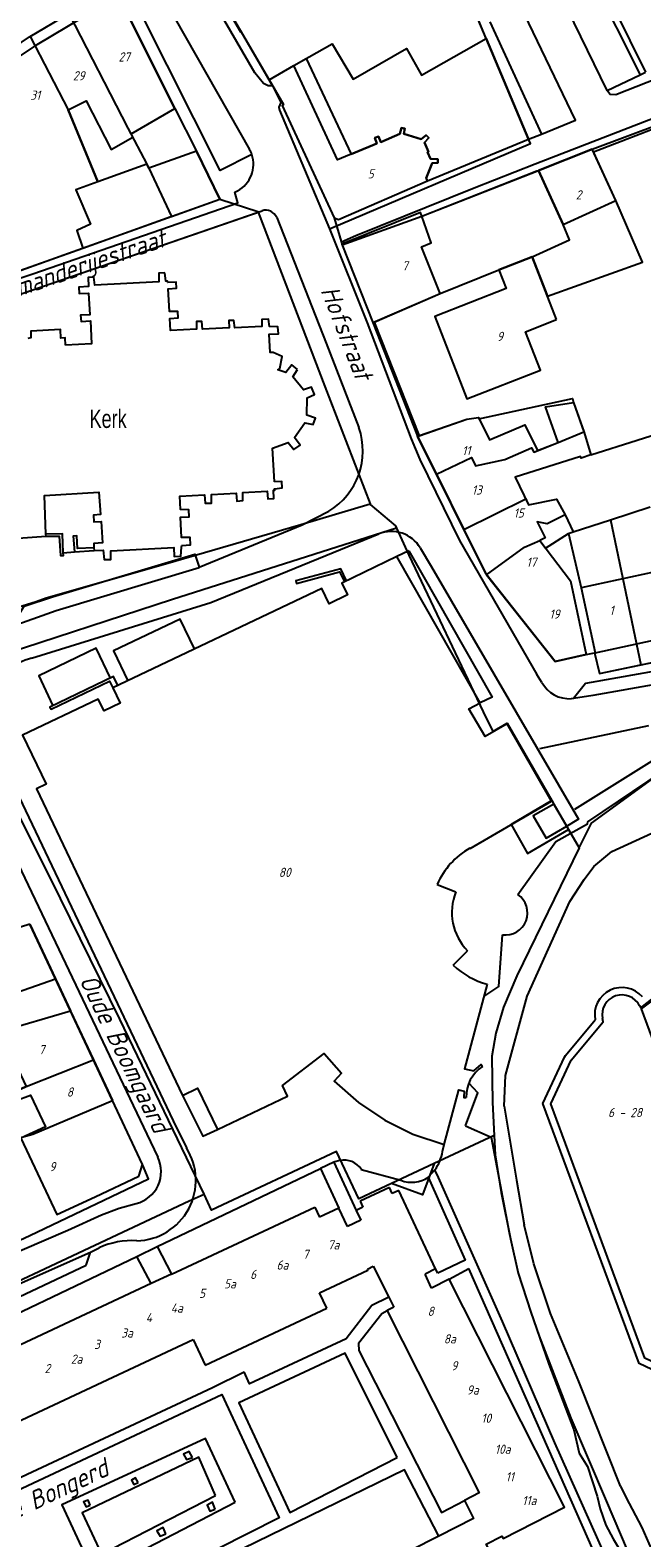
# Model space of a CAD drawing. Extents: x 124314 to 128016, y 450271 to 453716.
# Tile 10 of 40: x 124885 to 124968, y 450690 to 450895. Entities that reach past the tile are written whole.
import ezdxf
from ezdxf.enums import TextEntityAlignment as Align

# ---------------------------------------------------------------- set-up
doc = ezdxf.new("R2010")
doc.units = 0
doc.header["$MEASUREMENT"] = 0
for name, color, linetype in [('Default_113', 7, 'Continuous'), ('Default_117', 7, 'Continuous'), ('Default_119', 7, 'Continuous'), ('Default_21', 40, 'Continuous'), ('Default_4', 1, 'Continuous'), ('Default_48', 140, 'Continuous'), ('Default_79', 2, 'Continuous'), ('Default_80', 7, 'Continuous'), ('Default_87', 72, 'Continuous'), ('Default_99', 2, 'Continuous')]:
    doc.layers.add(name, color=color, linetype=linetype)
doc.styles.get("Standard").update_dxf_attribs({"font": 'ARIAL.TTF'})
doc.styles.add('Style-ENGINEERING', font='isoct.shx', dxfattribs={"oblique": 15})

msp = doc.modelspace()

# ---------------------------------------------------------------- linework, layer by layer
at = {"layer": 'Default_21', "lineweight": -3, "flags": 128}
for points in [[(124906.27, 450907.45), (124907.02, 450906.12), (124913.64, 450894.78), (124913.72, 450894.79), (124917.51, 450888.27)], [(124939.02, 450874.55), (124952.77, 450880.2), (124947, 450893.87), (124944.49, 450899.95)], [(124897.04, 450899.68), (124904.72, 450884.39), (124907.64, 450878.57), (124910.83, 450872.08)], [(124885.06, 450894.17), (124890.25, 450897.26), (124890.29, 450897.29)], [(124890.29, 450897.29), (124898.34, 450881.72), (124900.91, 450876.81), (124901.18, 450876.27), (124904.27, 450869.73)], [(124872.87, 450885.9), (124873.03, 450886), (124884.95, 450894.1), (124885.06, 450894.17)], [(124885.06, 450894.17), (124890.24, 450884.22), (124894.23, 450874.42), (124891.28, 450873.34), (124893.25, 450868.67), (124891.39, 450867.8), (124892.22, 450865.42)], [(124917.51, 450888.27), (124920.86, 450890.21), (124922.55, 450891.16), (124928.65, 450878.18), (124932.17, 450879.64), (124931.89, 450880.39), (124932.38, 450880.58), (124932.68, 450879.82), (124935.29, 450880.94), (124935.49, 450881.76), (124935.95, 450881.68), (124935.84, 450880.95), (124938.17, 450880.21), (124938.85, 450880.75), (124939.21, 450880.41), (124938.64, 450879.77), (124939.17, 450878.51), (124939.03, 450878.44), (124939.43, 450877.54), (124940.43, 450877.5), (124940.43, 450877.02), (124939.65, 450876.95), (124938.87, 450874.92), (124939.02, 450874.55)], [(124917.51, 450888.27), (124919.46, 450884.92), (124919.31, 450884.79), (124926.37, 450869.54)], [(124961.41, 450878.87), (124975.56, 450884.16)], [(124953.25, 450864.21), (124955.34, 450858.87), (124968.24, 450863.51), (124964.6, 450871.89), (124961.41, 450878.87)], [(124954.12, 450875.98), (124961.41, 450878.87)], [(124927.43, 450865.85), (124938.27, 450869.76), (124953.88, 450875.92), (124954.12, 450875.98)], [(124953.25, 450864.21), (124958.34, 450866.54), (124957.47, 450868.64), (124954.12, 450875.98)], [(124926.37, 450869.54), (124926.93, 450869.32), (124939.02, 450874.55)], [(124904.27, 450869.73), (124910.83, 450872.08)], [(124910.83, 450872.08), (124916, 450870.37), (124916.03, 450870.29)], [(124872.52, 450813.3), (124865.49, 450835.29), (124860.56, 450851.19), (124863.8, 450852.32), (124916.03, 450870.29)], [(124892.22, 450865.42), (124904.18, 450869.69), (124904.27, 450869.73)], [(124916.03, 450870.29), (124925.08, 450846.62), (124931.23, 450830.68)], [(124926.37, 450869.54), (124927.43, 450865.85)], [(124882.26, 450861.85), (124892.22, 450865.42)], [(124927.43, 450865.85), (124927.47, 450865.72), (124931.6, 450855.29)], [(124931.6, 450855.29), (124940.75, 450859.23), (124948.74, 450862.44), (124953.25, 450864.21)], [(124931.6, 450855.29), (124937.69, 450839.84)], [(124937.69, 450839.84), (124944.37, 450842.18), (124945.94, 450842.39), (124946.03, 450842.2), (124958.71, 450844.96), (124958.88, 450844.45), (124960.29, 450840.46)], [(124960.29, 450840.46), (124960.33, 450840.35), (124961.23, 450837.31), (124973.83, 450841.29)], [(124937.69, 450839.84), (124940.25, 450834.68)], [(124940.25, 450834.68), (124945.02, 450836.98), (124945.55, 450835.84), (124949.54, 450836.69), (124953.16, 450838.29), (124953.48, 450837.71), (124956.78, 450839.01), (124960.29, 450840.46)], [(124940.25, 450834.68), (124940.34, 450834.51), (124943.97, 450827.18)], [(124872.52, 450813.3), (124885.72, 450817.36), (124887.22, 450817.9), (124903.44, 450822.51), (124921.83, 450827.87), (124931.23, 450830.68)], [(124931.23, 450830.68), (124931.26, 450830.59), (124934.68, 450827.69), (124934.82, 450827.38)], [(124943.97, 450827.18), (124952.37, 450831.33), (124952.48, 450831.14), (124952.77, 450830.54), (124956.57, 450831.31), (124957.72, 450829.18), (124958.84, 450826.87)], [(124958.84, 450826.87), (124963.88, 450828.51)], [(124963.88, 450828.51), (124969.27, 450830.27)], [(124963.88, 450828.51), (124968, 450808.79)], [(124934.82, 450827.38), (124904.4, 450817.68), (124879.66, 450809.63), (124877.06, 450805.26), (124878.7, 450798.39), (124878.75, 450798.28)], [(124934.82, 450827.38), (124936.52, 450823.68), (124946.61, 450802.42), (124947.89, 450799.73), (124949.85, 450800.87), (124955.93, 450790.34)], [(124943.97, 450827.18), (124946.99, 450821.09), (124947.03, 450821.04)], [(124947.03, 450821.04), (124952.21, 450824.8), (124954.29, 450825.67), (124955.07, 450824.65), (124958.21, 450826.65)], [(124958.21, 450826.65), (124958.3, 450826.7), (124958.84, 450826.87)], [(124958.21, 450826.65), (124959.9, 450819.25), (124961.82, 450810.43), (124961.73, 450810.41)], [(124947.03, 450821.04), (124956.36, 450809.23), (124960.61, 450810.22), (124961.73, 450810.41)], [(124961.73, 450810.41), (124962.38, 450807.62), (124968, 450808.79)], [(124968, 450808.79), (124973.7, 450809.98)], [(124959.62, 450783.95), (124961.32, 450787.26), (124971.08, 450794.39), (124980.78, 450796.59), (124990.66, 450798.74), (125000, 450800.45)], [(124908.68, 450736.87), (124897.22, 450760.65), (124887.84, 450779.82), (124882.25, 450790.9), (124879.83, 450796.02)], [(124955.93, 450790.34), (124950.42, 450787.11), (124952.63, 450783.17), (124958.21, 450786.42)], [(124955.93, 450790.34), (124956.21, 450789.88), (124958.21, 450786.42)], [(124958.21, 450786.42), (124959.62, 450783.95)], [(124959.62, 450783.95), (124951.16, 450766.52), (124949.34, 450762.27), (124948.3, 450758.76), (124947.79, 450755.64), (124947.86, 450749.33), (124948.09, 450744.86)], [(124885, 450773.57), (124888.49, 450766.12)], [(124854.34, 450756.14), (124856.42, 450756.76), (124871.9, 450761.82), (124875.58, 450763.29), (124878.18, 450764.51), (124878.88, 450762.77), (124888.49, 450766.12)], [(124888.49, 450766.12), (124888.58, 450765.94), (124890.52, 450761.8)], [(124873.32, 450755.88), (124878.06, 450758), (124880.92, 450758.99), (124890.52, 450761.8)], [(124890.52, 450761.8), (124890.56, 450761.72), (124893.65, 450755.13)], [(125000, 450717.64), (124977.44, 450709.3), (124967.78, 450713.85), (124954.71, 450749.2), (124957.63, 450755.48), (124957.77, 450755.7), (124961.82, 450760.55)], [(124877.77, 450748.49), (124882.68, 450750.63), (124884.52, 450751.49), (124893.65, 450755.13)], [(124893.65, 450755.13), (124896.25, 450749.59)], [(124879.76, 450743.19), (124882.6, 450744.24), (124885.4, 450745.04), (124896.25, 450749.59)], [(124883.65, 450730.63), (124885.01, 450731.28), (124901.12, 450738.95), (124900.32, 450740.92), (124896.25, 450749.59)], [(124948.09, 450744.86), (124939.92, 450741.04)], [(124948.09, 450744.86), (124948.23, 450742.2), (124949.05, 450737.11), (124950.3, 450730.81), (124951.36, 450726.12), (124953.06, 450720.84), (124954.21, 450717.56), (124958.51, 450706.46), (124963.32, 450695.21), (124968.11, 450683.91)], [(124934.14, 450738.33), (124929.69, 450736.25), (124926.65, 450742.66), (124909.71, 450734.72), (124908.68, 450736.87)], [(124939.92, 450741.04), (124938.37, 450736.79), (124934.14, 450738.33)], [(124939.92, 450741.04), (124934.14, 450738.33)], [(124861.27, 450710.27), (124859.9, 450712.82), (124860.64, 450714.48), (124863.64, 450715.78), (124906.66, 450735.97), (124908.68, 450736.87)]]:
    msp.add_lwpolyline(points, dxfattribs=at)
at = {"layer": 'Default_21', "lineweight": -3}
msp.add_ellipse((124965.45, 450761.25), major_axis=(2.8, 2.42), ratio=1, start_param=0, end_param=2.619129, dxfattribs=at)
at = {"layer": 'Default_4', "lineweight": -3, "flags": 128}
for points in [[(124932.28, 450924.61), (124916.91, 450913), (124907.02, 450906.12), (124913.72, 450894.79), (124917.98, 450887.47)], [(124947, 450893.87), (124944.15, 450900.8)], [(124904.72, 450884.39), (124897.04, 450899.68), (124885.75, 450892.91), (124873.68, 450884.92), (124873.77, 450884.72), (124863.4, 450878.47), (124853.96, 450873.7), (124862.37, 450856.2), (124863.91, 450855.28), (124889.65, 450864.5), (124910.83, 450872.08), (124907.64, 450878.57)], [(124939.02, 450874.55), (124938.87, 450874.92), (124939.65, 450876.95), (124940.43, 450877.02), (124940.43, 450877.5), (124939.43, 450877.54), (124939.03, 450878.44), (124939.17, 450878.51), (124938.64, 450879.77), (124939.21, 450880.41), (124938.85, 450880.75), (124938.17, 450880.21), (124935.84, 450880.95), (124935.95, 450881.68), (124935.49, 450881.76), (124935.29, 450880.94), (124932.68, 450879.82), (124932.38, 450880.58), (124931.89, 450880.39), (124932.17, 450879.64), (124926.8, 450877.41), (124920.86, 450890.21), (124926.09, 450893.17), (124928.92, 450888.35), (124936.16, 450892.53), (124938.21, 450888.93), (124947, 450893.87)], [(124917.98, 450887.47), (124918.02, 450887.4)], [(124918.02, 450887.4), (124919.46, 450884.92), (124919.31, 450884.79), (124926.37, 450869.54), (124926.93, 450869.32), (124939.02, 450874.55)], [(124907.64, 450878.57), (124901.18, 450876.27), (124900.91, 450876.81), (124894.23, 450874.42), (124890.24, 450884.22), (124892.66, 450885.42), (124896.04, 450878.83), (124899, 450880.48), (124898.78, 450880.92), (124904.72, 450884.39)], [(124961.59, 450878.49), (124961.41, 450878.87), (124954.12, 450875.98)], [(124954.12, 450875.98), (124957.47, 450868.64), (124964.6, 450871.89), (124961.59, 450878.49)], [(124938.27, 450869.76), (124938.09, 450870.27), (124927.38, 450865.95)], [(124931.78, 450855.37), (124940.75, 450859.23), (124938.21, 450865.59), (124939.54, 450866.13), (124938.27, 450869.76)], [(124927.38, 450865.95), (124931.6, 450855.29), (124931.78, 450855.37)], [(124956.57, 450855.71), (124953.25, 450864.21), (124948.74, 450862.44), (124949.73, 450859.91), (124940.03, 450856.12), (124944.4, 450844.94), (124954.38, 450848.84), (124952.34, 450854.05), (124956.57, 450855.71)], [(124903.33, 450862.07), (124902.52, 450862.03), (124902.53, 450860.83), (124893.85, 450860.38), (124893.72, 450861.48), (124892.94, 450861.44), (124893, 450860.18), (124891.66, 450860.11), (124891.7, 450859.23), (124893, 450859.3), (124893.15, 450856.35), (124891.88, 450856.29), (124892, 450855.44), (124893.24, 450855.51), (124893.4, 450852.41), (124889.88, 450852.23)], [(124921.36, 450848.91), (124920.62, 450849.57), (124919.77, 450848.53), (124918.71, 450848.87), (124918.97, 450849.07), (124919.31, 450850.67), (124918.08, 450851.24), (124917.66, 450851.22), (124917.53, 450853.72), (124918.78, 450853.78), (124918.71, 450854.7), (124917.59, 450854.74), (124917.44, 450855.78), (124916.54, 450855.73), (124916.54, 450854.75), (124912.85, 450854.56), (124912.71, 450855.57), (124912.03, 450855.57), (124912.08, 450854.59), (124908.46, 450854.4), (124908.37, 450855.46), (124907.65, 450855.46), (124907.67, 450854.42), (124904.13, 450854.23), (124904.04, 450855.84), (124905.18, 450855.93), (124905.14, 450856.78), (124903.98, 450856.8), (124903.81, 450859.86), (124904.93, 450859.97), (124904.88, 450860.8), (124903.75, 450860.74), (124903.71, 450860.93), (124903.51, 450860.94), (124903.33, 450862.07)], [(124889.88, 450852.23), (124889.82, 450853.24), (124889.24, 450853.18), (124889.18, 450854.35), (124885.15, 450854.14), (124885.15, 450853.21), (124884.74, 450853.13)], [(124918.24, 450833.64), (124918, 450838.21), (124920.1, 450838.99), (124920.88, 450838.05), (124921.75, 450838.66), (124920.95, 450839.67), (124922.38, 450841.68), (124923.49, 450841.44), (124923.83, 450842.32), (124922.65, 450842.72), (124922.68, 450845.09), (124923.68, 450845.52), (124923.28, 450846.53), (124922.21, 450846.16), (124920.74, 450847.92), (124921.36, 450848.91)], [(124937.91, 450839.91), (124944.37, 450842.18), (124945.94, 450842.39), (124947.44, 450839.35), (124952.26, 450841.41), (124953.99, 450837.91), (124956.78, 450839.01), (124955.06, 450843.86), (124958.88, 450844.45), (124960.33, 450840.35), (124961.23, 450837.31), (124959.91, 450836.86), (124959.82, 450837.12), (124950.93, 450834.27), (124952.77, 450830.54), (124956.57, 450831.31), (124957.72, 450829.18), (124955.27, 450827.97), (124953.94, 450828.21), (124955.02, 450826.03), (124954.29, 450825.67), (124958.47, 450820.22), (124960.61, 450810.22)], [(124960.61, 450810.22), (124956.36, 450809.23), (124946.99, 450821.09), (124937.69, 450839.84), (124937.91, 450839.91)], [(124867.94, 450837.86), (124868.09, 450836.29), (124867.14, 450836.24), (124867.16, 450835.35), (124868.1, 450835.27), (124868.26, 450832.24), (124867.35, 450832.1), (124867.45, 450831.22), (124868.38, 450831.21), (124868.41, 450830.89), (124881.82, 450831.62), (124882.16, 450825.93), (124887.21, 450826.29)], [(124893.75, 450824.33), (124894.97, 450824.39), (124895.09, 450823.11), (124896.01, 450823.1), (124896.02, 450824.3), (124904.56, 450824.75), (124904.62, 450823.53), (124905.54, 450823.58), (124905.6, 450824.78), (124905.65, 450825), (124906.86, 450825.11), (124906.81, 450826.1), (124905.62, 450826.1), (124905.48, 450828.86), (124906.65, 450828.92), (124906.6, 450829.87), (124905.47, 450829.91), (124905.38, 450831.69), (124908.75, 450831.87), (124908.81, 450830.77), (124909.71, 450830.77), (124909.69, 450831.95), (124913.05, 450832.12), (124913.15, 450831.03), (124913.95, 450831.13), (124913.95, 450832.2), (124917.24, 450832.37), (124917.36, 450831.37), (124918.16, 450831.41), (124918.1, 450832.51), (124918.29, 450832.51), (124918.26, 450832.72), (124919.3, 450832.85), (124919.23, 450833.69), (124918.24, 450833.64)], [(124887.2, 450826.55), (124886.99, 450831.82), (124894.39, 450832.27), (124894.62, 450829.21), (124893.65, 450829.12), (124893.7, 450828.23), (124894.69, 450828.25), (124894.9, 450825.36), (124893.7, 450825.29), (124893.73, 450824.7)], [(125000, 450829), (124998.33, 450828.46), (124997.24, 450832.07), (124992.33, 450830.52), (124993.42, 450826.88), (124991.05, 450826.16), (124990.35, 450828.32), (124981.52, 450826.4), (124981.31, 450827.09), (124975.99, 450825.93), (124976.65, 450822.89), (124959.9, 450819.25), (124961.82, 450810.43)], [(124887.21, 450826.29), (124887.2, 450826.55)], [(124893.73, 450824.7), (124893.75, 450824.33)], [(124944.8, 450783.89), (124944.84, 450783.85), (124955.86, 450790.25), (124949.85, 450800.8), (124946.85, 450799.04), (124944.63, 450802.83), (124946.18, 450803.62), (124934.88, 450823.49), (124927.41, 450819.91), (124928.18, 450818.31), (124925.66, 450817.1), (124924.67, 450819.17), (124896.3, 450805.67), (124897.3, 450803.6), (124895.09, 450802.53), (124894.3, 450804.15), (124884.02, 450799.25), (124887.22, 450792.57), (124885.9, 450791.94), (124905.75, 450750.3), (124907.8, 450751.29), (124910.51, 450745.64), (124920.02, 450750.17), (124919.32, 450751.62), (124925.01, 450755.99), (124927.34, 450753.3), (124926.34, 450752.23), (124929.66, 450749.31), (124933.23, 450746.93), (124937.03, 450745.03), (124941.28, 450743.61), (124943.28, 450751.03), (124944.01, 450750.86), (124943.96, 450750), (124944.3, 450749.99)], [(124961.82, 450810.43), (124990.61, 450816.69)], [(124957.96, 450786.86), (124956.21, 450789.88), (124953.41, 450788.26), (124955.16, 450785.24), (124957.96, 450786.86)], [(124940.34, 450778.96), (124942.9, 450777.93)], [(124885, 450773.57), (124875.37, 450770.5), (124878.18, 450764.51), (124875.58, 450763.29), (124878.06, 450758), (124880.92, 450758.99), (124881.9, 450756.9), (124880.87, 450756.42), (124881.96, 450754.07), (124883.07, 450754.59), (124884.52, 450751.49), (124882.68, 450750.63), (124883.16, 450749.59), (124885.12, 450750.31), (124887.13, 450746.02), (124883.8, 450744.47), (124888.67, 450734.09), (124893.89, 450736.53), (124899.82, 450739.31), (124900.32, 450740.92), (124885, 450773.57)], [(124967.85, 450762.49), (124968.03, 450762.21), (124980.1, 450771.76), (124982.24, 450765.99), (124971.54, 450757.6), (124969.49, 450763.14), (124968.06, 450762.05), (124975.98, 450740.61)], [(124942.52, 450768), (124944.47, 450769.94)], [(124947.13, 450765.4), (124944.07, 450753.91), (124945.31, 450753.64), (124946.32, 450754.49), (124946.51, 450754.21)], [(125000, 450718.7), (124977.49, 450710.38), (124968.57, 450714.58), (124955.79, 450749.16), (124958.53, 450755.06), (124962.9, 450760.3), (124962.8, 450760.75)], [(124933.86, 450737.77), (124929.87, 450735.91)], [(124934.24, 450736.95), (124933.86, 450737.77)], [(124935.15, 450737.38), (124934.24, 450736.95)], [(124940.13, 450726.71), (124935.15, 450737.38)], [(124904.27, 450726.01), (124923.75, 450735.12)], [(124923.75, 450735.12), (124924.38, 450733.77)], [(124926.99, 450734.99), (124924.38, 450733.77)], [(124928.16, 450732.49), (124926.99, 450734.99)], [(124930.26, 450735.09), (124929.35, 450734.67)], [(124929.35, 450734.67), (124929.97, 450733.34)], [(124929.87, 450735.91), (124930.26, 450735.09)], [(124929.97, 450733.34), (124928.16, 450732.49)], [(124904.27, 450726.01), (124901.51, 450724.72)], [(124924.36, 450723.48), (124930.94, 450726.56), (124930.88, 450726.68)], [(124930.88, 450726.68), (124931.65, 450727.07)], [(124931.65, 450727.07), (124933.76, 450722.9)], [(124940.13, 450726.71), (124938.72, 450725.99)], [(124939.6, 450724.11), (124938.72, 450725.99)], [(124901.51, 450724.72), (124876.27, 450712.9), (124880.21, 450704.47), (124907.21, 450717.11)], [(124940.58, 450690.43), (124914.16, 450677.07), (124918.38, 450668.72), (124949.48, 450684.45), (124947.01, 450689.33), (124949.15, 450690.41), (124949.3, 450690.11), (124957.65, 450694.34), (124941.99, 450725.32)], [(124941.99, 450725.32), (124939.6, 450724.11)], [(124925.34, 450721.39), (124924.36, 450723.48)], [(124933.76, 450722.9), (124934.46, 450721.51)], [(124908.82, 450713.66), (124925.34, 450721.39)], [(124934.46, 450721.51), (124933.54, 450721.05), (124933.56, 450721.01)], [(124933.56, 450721.01), (124946.07, 450696.28), (124944.06, 450695.24)], [(124907.21, 450717.11), (124908.82, 450713.66)], [(124944.06, 450695.24), (124945.29, 450692.81), (124940.58, 450690.43)]]:
    msp.add_lwpolyline(points, dxfattribs=at)
at = {"layer": 'Default_4', "lineweight": -3}
for centre, major_axis, start_param, end_param in [((124950.1, 450774.61), (-9.76, 4.35), 5.650392, 6.283185), ((124949.78, 450775.14), (-5.31, -5.2), 5.122389, 6.283185), ((124950.12, 450776.11), (-2.99, -10.71), 5.802506, 6.283185), ((124965.45, 450761.25), (2.4, 1.23), 0, 2.853354), ((124949.16, 450750.14), (-4.86, -0.15), 5.257313, 6.283185)]:
    msp.add_ellipse(centre, major_axis=major_axis, ratio=1, start_param=start_param, end_param=end_param, dxfattribs=at)
at = {"layer": 'Default_48', "lineweight": -3, "flags": 128}
for points in [[(124951.3, 450777.58), (124956.48, 450784.79), (124960.79, 450787.2), (124960.81, 450787.44), (124971.08, 450794.39)], [(124958.36, 450776.62), (124960.32, 450779.64), (124961.64, 450781.39), (124964.09, 450783.45), (124969.52, 450785.93), (124973.97, 450787.22), (124976.11, 450787.5), (124978.55, 450787.2), (124980.38, 450786.47), (124981.58, 450785.48), (124982.81, 450784.49), (124984.56, 450782.8)], [(124949.44, 450748.83), (124949.65, 450753), (124952.59, 450763.78), (124958.36, 450776.62)], [(124946.69, 450763.74), (124948.73, 450765.08), (124949.22, 450772.11)], [(124944.19, 450746.16), (124945.87, 450750.66), (124944.68, 450751.91)], [(124949.44, 450748.83), (124951.13, 450738.76), (124952.18, 450732.71)], [(124944.19, 450746.16), (124947.7, 450744.63), (124950.13, 450731.68)], [(124965.24, 450697.22), (124959.59, 450711.44), (124955.76, 450720.68), (124953.49, 450727.42), (124952.18, 450732.71)], [(124950.13, 450731.68), (124950.3, 450730.81), (124951.36, 450726.12), (124953.06, 450720.84), (124955.53, 450713.78), (124958.9, 450704.84), (124959.62, 450701.67), (124960.76, 450699.88), (124962.07, 450695.83)], [(124965.24, 450697.22), (124965.99, 450695.7)], [(124962.07, 450695.83), (124962.5, 450694.1)], [(124965.99, 450695.7), (124968.14, 450691.59), (124969.74, 450687.94), (124970.29, 450687.47), (124970.67, 450687.29), (124971.17, 450687.14), (124972.09, 450687.3), (124972.49, 450687.59), (124972.91, 450685.8)], [(124962.5, 450694.1), (124963.28, 450691.91), (124964.27, 450690.06), (124965.65, 450687.67), (124966.5, 450686.12), (124967.72, 450683.91), (124968.09, 450683.23)]]:
    msp.add_lwpolyline(points, dxfattribs=at)
at = {"layer": 'Default_48', "lineweight": -3}
msp.add_ellipse((124949.6, 450775.1), major_axis=(-0.38, -2.99), ratio=1, start_param=0, end_param=2.667432, dxfattribs=at)
at = {"layer": 'Default_79', "lineweight": -3, "flags": 128}
for points in [[(124936.48, 450824.3), (124934.88, 450823.49)], [(124936.48, 450824.3), (124947.83, 450804.38), (124946.18, 450803.61)], [(124882.1, 450813.88), (124888.57, 450816.19), (124908, 450822.04)], [(124928.03, 450820.2), (124927.27, 450821.83), (124921.13, 450820.19), (124921.22, 450819.85), (124927.06, 450821.43), (124927.76, 450820.07)], [(124907.37, 450810.96), (124905.45, 450815.01), (124896.38, 450810.7), (124898.31, 450806.63)], [(124895.95, 450807), (124894.01, 450811.04), (124886.24, 450807.3), (124888.12, 450803.23)], [(125000, 450811.41), (124999.67, 450811.36), (124961.48, 450804.61), (124958.88, 450804.21)], [(124896.99, 450806), (124896.39, 450807.19), (124887.74, 450803.06), (124887.9, 450802.78), (124895.85, 450806.56), (124896.29, 450805.65)], [(124866.01, 450716.88), (124893.27, 450728.98)]]:
    msp.add_lwpolyline(points, dxfattribs=at)
at = {"layer": 'Default_80', "lineweight": -3, "flags": 128}
for points in [[(124961.59, 450878.49), (124975.66, 450883.92)], [(124938.27, 450869.76), (124954.12, 450875.98)], [(124931.78, 450855.37), (124937.91, 450839.91)]]:
    msp.add_lwpolyline(points, dxfattribs=at)
at = {"layer": 'Default_87', "lineweight": -3, "flags": 128}
msp.add_lwpolyline([(124959.07, 450789.19), (124971.38, 450796.89)], dxfattribs=at)
at = {"layer": 'Default_99', "lineweight": -3, "flags": 128}
for points in [[(124917.98, 450887.47), (124917.37, 450887.44), (124916.76, 450887.8), (124915.57, 450889.21), (124906.12, 450905.58)], [(124961.46, 450901.85), (124962.27, 450902.26), (124968.66, 450889.31)], [(124963.46, 450886.84), (124957.18, 450899.67), (124961.46, 450901.85)], [(124961.46, 450901.85), (124967.92, 450888.96)], [(124915.17, 450878.14), (124910.86, 450875.97), (124900.07, 450897.38), (124903.26, 450899.23)], [(124903.26, 450899.23), (124914.86, 450878.81)], [(124954.52, 450880.91), (124959.15, 450882.78), (124951.69, 450898.34)], [(124947.49, 450896.16), (124954.52, 450880.91)], [(125000, 450894.93), (124989.88, 450890.72), (124968.52, 450882.56), (124953.66, 450876.8), (124945.37, 450873.55), (124929.32, 450867.08), (124927.34, 450866.23), (124927.38, 450865.95)], [(124947, 450893.87), (124952.76, 450880.21)], [(124973.22, 450890.79), (124973.29, 450890.19), (124973.11, 450889.61), (124964.6, 450886.24), (124963.84, 450886.28), (124963.54, 450886.7), (124963.46, 450886.84)], [(124963.46, 450886.84), (124967.92, 450888.96)], [(124967.92, 450888.96), (124968.66, 450889.31)], [(124918.02, 450887.4), (124919.12, 450885.18), (124918.83, 450884.58), (124918.95, 450884.14), (124925.7, 450868.01)], [(124904.72, 450884.39), (124907.64, 450878.57)], [(124925.7, 450868.01), (124953.04, 450879.62), (124952.76, 450880.21)], [(124939.02, 450874.55), (124952.76, 450880.21)], [(124952.76, 450880.21), (124954.52, 450880.91)], [(124850.38, 450873.81), (124856.69, 450859.15), (124857.22, 450857.74), (124857.61, 450856.52), (124857.98, 450854.97), (124858.47, 450854.11), (124859.74, 450852.96), (124861, 450852.27), (124862.36, 450851.98), (124863.8, 450852.32), (124916.56, 450870.47)], [(124852.67, 450875.16), (124861.9, 450855.56), (124864.04, 450854.79), (124885.44, 450861.94), (124913.29, 450871.57), (124912.86, 450873.01), (124913.22, 450873.19)], [(124918.55, 450869.55), (124925.26, 450852.51)], [(124925.7, 450868.01), (124930.85, 450855.27)], [(124930.85, 450855.27), (124936.81, 450839.48), (124938.01, 450836.69), (124943.39, 450825.67), (124953.9, 450807.5)], [(124925.26, 450852.51), (124929.72, 450841.04)], [(124908, 450822.06), (124922.02, 450827.8), (124925.63, 450829.66)], [(124885.26, 450809.71), (124909.59, 450817.28), (124932.42, 450826.57)], [(124889.56, 450824.03), (124889.43, 450826.61), (124887.2, 450826.55)], [(124887.21, 450826.29), (124888.99, 450826.28), (124889.18, 450823.63), (124889.58, 450823.64), (124889.56, 450824.03)], [(124893.73, 450824.7), (124891.47, 450824.58), (124891.38, 450826.3), (124890.92, 450826.27), (124891.07, 450824.14)], [(124889.56, 450824.03), (124891.07, 450824.14)], [(124891.07, 450824.14), (124893.75, 450824.33)], [(124938.05, 450824.68), (124939.59, 450822.1), (124959.55, 450787.84), (124957.84, 450786.79)], [(124883.15, 450815.04), (124884.23, 450816.76), (124888.08, 450818.03), (124907.42, 450823.85), (124908.01, 450822.05)], [(124961.73, 450810.41), (124962.38, 450807.62), (124991.27, 450813.65), (124990.61, 450816.69)], [(125000, 450813.23), (124999.37, 450813.13), (124960.48, 450806.26), (124958.88, 450804.21), (124958.57, 450804.19)], [(124960.61, 450810.22), (124961.73, 450810.41)], [(124961.73, 450810.41), (124961.82, 450810.43)], [(124954.58, 450806.4), (124953.9, 450807.5)], [(124954.29, 450797.42), (124969.1, 450800.53)], [(124875.57, 450798.15), (124900.9, 450745.03)], [(124879.92, 450798.33), (124904.47, 450746.83)], [(124905.75, 450750.3), (124908.52, 450744.74), (124910.51, 450745.64)], [(124904.47, 450746.83), (124906.29, 450743.16)], [(124900.9, 450745.03), (124902.39, 450741.89)], [(124941.07, 450742.67), (124941.28, 450743.61)], [(124902.33, 450729.75), (124924.49, 450740.34)], [(124926.29, 450741.21), (124924.49, 450740.34)], [(124924.49, 450740.34), (124926.99, 450734.99)], [(124927.11, 450741.44), (124926.45, 450741.28), (124926.29, 450741.21)], [(124926.29, 450741.21), (124929.35, 450734.67)], [(124930.04, 450740.23), (124935.39, 450738.78)], [(124939.14, 450739.18), (124940.05, 450740.18)], [(124940.51, 450739.14), (124940.05, 450740.18)], [(124939.14, 450739.18), (124944.14, 450727.91), (124940.42, 450726.13)], [(124964.28, 450685.23), (124956.34, 450703.09), (124949.23, 450719.59), (124940.51, 450739.14)], [(124890.17, 450731.97), (124894.76, 450734.07), (124897.13, 450734.97), (124899.47, 450735.61)], [(124869.23, 450722.95), (124890.17, 450731.97)], [(124873.57, 450715.99), (124899.55, 450728.42)], [(124892.68, 450727.23), (124893.27, 450728.98), (124894.43, 450729.59)], [(124899.55, 450728.42), (124902.33, 450729.75)], [(124901.51, 450724.72), (124899.55, 450728.42)], [(124902.33, 450729.75), (124904.27, 450726.01)], [(124866.01, 450716.88), (124867.05, 450715.12), (124892.68, 450727.23)], [(124940.58, 450690.43), (124935.91, 450699.43), (124908.53, 450686.06), (124919.38, 450664.02), (124959.23, 450684.13), (124961.57, 450688.41), (124944.65, 450726.78)], [(124940.42, 450726.13), (124940.13, 450726.71)], [(124941.99, 450725.32), (124944.65, 450726.78)], [(124933.76, 450722.9), (124931.46, 450721.77), (124927.98, 450717.2), (124914.85, 450711.12), (124914.13, 450712.73)], [(124933.56, 450721.01), (124932.81, 450720.62), (124929.64, 450716.6), (124929.69, 450715.62), (124940.92, 450693.63), (124944.06, 450695.24)], [(124873.57, 450715.99), (124879.91, 450702.08), (124881.07, 450702.51), (124883.18, 450698.17), (124909.84, 450710.61)], [(124934.92, 450701.08), (124927.87, 450715.27), (124913.41, 450708.52), (124920.35, 450693.63), (124934.92, 450701.08)], [(124909.84, 450710.61), (124914.13, 450712.73)], [(124882.54, 450696.25), (124911.08, 450709.66), (124918.89, 450692.9), (124906.43, 450686.6)], [(124912.92, 450695.01), (124908.87, 450703.69), (124889.35, 450694.68), (124893.82, 450685.13), (124912.92, 450695.01)], [(124907.09, 450701.09), (124906.68, 450701.93), (124905.89, 450701.56), (124906.31, 450700.83), (124907.09, 450701.09)], [(124910.25, 450695.95), (124907.95, 450701.14), (124892.12, 450693.58), (124894.74, 450687.97), (124910.25, 450695.95)], [(124899.72, 450697.7), (124899.38, 450698.32), (124898.82, 450698.03), (124899.14, 450697.41), (124899.72, 450697.7)], [(124893.23, 450694.63), (124892.92, 450695.29), (124892.32, 450695.06), (124892.65, 450694.39), (124893.23, 450694.63)], [(124910.18, 450694.09), (124909.82, 450695.02), (124909.1, 450694.6), (124909.45, 450693.8), (124910.18, 450694.09)], [(124903.47, 450690.72), (124903.11, 450691.57), (124902.25, 450691.13), (124902.72, 450690.39), (124903.47, 450690.72)]]:
    msp.add_lwpolyline(points, dxfattribs=at)
at = {"layer": 'Default_99', "lineweight": -3}
for centre, major_axis, start_param, end_param in [((124911.32, 450876.8), (1.9, -3.6), 0, 1.422455), ((124911.37, 450876.82), (3.8, 1.32), 0, 0.182886), ((124917.07, 450868.97), (1.48, 0.58), 0, 1.528396), ((124920.63, 450837.88), (5, -8.22), 0, 1.359562), ((124934.13, 450822.35), (3.92, 2.33), 0, 1.418916), ((124887.32, 450801.8), (-7.4, -3.47), 4.529897, 6.283185), ((124958.29, 450808.4), (-3.71, -2), 0, 1.142359), ((124899.35, 450738.76), (6.94, 4.4), 4.169236, 6.283185), ((124934.99, 450743.7), (5.06, -3.53), 0, 0.440381), ((124898.41, 450739.92), (1.06, -4.31), 0, 1.790448), ((124927.72, 450738.75), (-0.6, 2.69), 5.057987, 6.283185), ((124936.88, 450742.53), (-1.49, -3.76), 0, 0.972924), ((124898.94, 450719.66), (0.59, 10.89), 0, 0.480336)]:
    msp.add_ellipse(centre, major_axis=major_axis, ratio=1, start_param=start_param, end_param=end_param, dxfattribs=at)

# ---------------------------------------------------------------- texts
at = {"layer": 'Default_113', "lineweight": -3, "style": 'Style-ENGINEERING', "oblique": 15}
for s, p in [('27', (124897.83, 450891.39)), ('29', (124891.66, 450888.83)), ('31', (124885.75, 450886.19)), ('5', (124931.32, 450875.51)), ('2', (124959.56, 450872.65)), ('7', (124935.97, 450863)), ('9', (124948.88, 450853.42)), ('11', (124944.3, 450837.9)), ('13', (124945.74, 450832.55)), ('15', (124951.42, 450829.42)), ('17', (124953.15, 450822.74)), ('19', (124956.29, 450815.69)), ('1', (124964.04, 450816.2)), ('80', (124919.64, 450780.6)), ('7', (124886.62, 450756.51)), ('8', (124890.46, 450750.75)), ('6 - 28', (124965.87, 450747.96)), ('9', (124888.08, 450740.61)), ('7a', (124926.27, 450729.99)), ('6a', (124919.33, 450727.25)), ('7', (124922.48, 450728.71)), ('6', (124915.35, 450725.97)), ('5', (124908.41, 450723.41)), ('5a', (124912.2, 450724.69)), ('4a', (124904.98, 450721.4)), ('4', (124901.19, 450720.12)), ('8', (124939.47, 450720.96)), ('3a', (124898.22, 450718.02)), ('8a', (124942.07, 450717.21)), ('3', (124894.15, 450716.47)), ('2', (124887.39, 450713.18)), ('2a', (124891.36, 450714.46)), ('9', (124942.67, 450713.56)), ('9a', (124945.18, 450710.27)), ('10', (124947.01, 450706.43)), ('10a', (124949.25, 450702.22)), ('11', (124950.21, 450698.48)), ('11a', (124952.86, 450695.25))]:
    msp.add_text(s, height=1.25, dxfattribs=at).set_placement(p, align=Align.MIDDLE_CENTER)
at = {"layer": 'Default_117', "lineweight": -3, "style": 'Style-ENGINEERING', "oblique": 15}
for s, rotation, p in [('Commanderijestraat', 18.9603, (124890.68, 450862.56)), ('Hofstraat', 291.4611, (124928.07, 450853.92)), ('Oude Boomgaard', 296.0272, (124897.93, 450756.01)), ('De Bongerd', 25.1554, (124887.98, 450696.4))]:
    msp.add_text(s, height=2.5, rotation=rotation, dxfattribs=at).set_placement(p, align=Align.MIDDLE_CENTER)
at = {"layer": 'Default_119', "lineweight": -3, "width": 0.7}
msp.add_text('Kerk', height=2.5, dxfattribs=at).set_placement((124895.65, 450842.23), align=Align.MIDDLE_CENTER)

doc.saveas('drawing.dxf')
